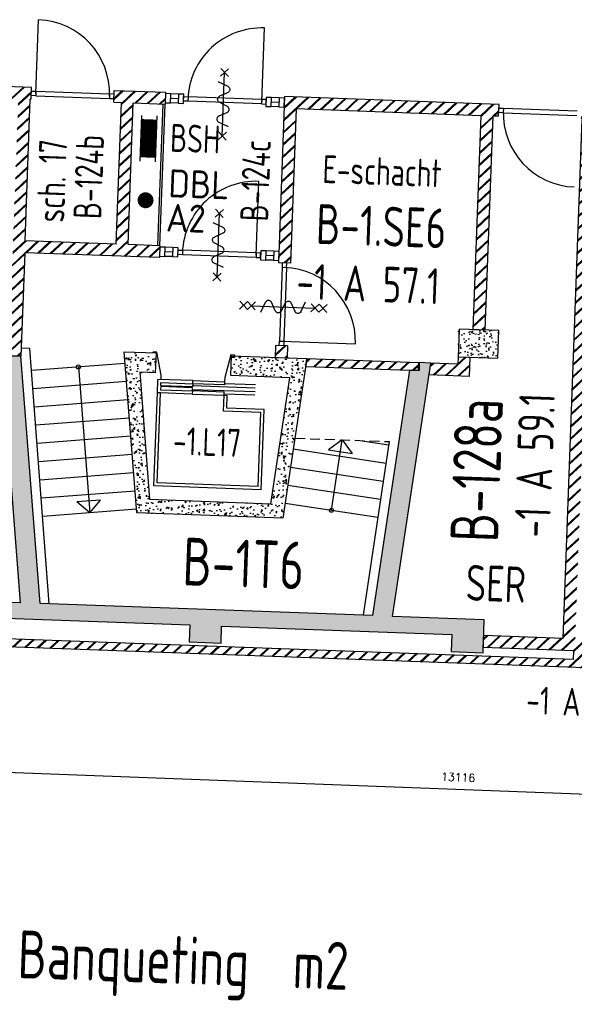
# Model space of a CAD drawing. Header units: millimetres. Extents: x 119024465 to 119292677, y 483022511 to 483148062.
# Tile 91 of 162: x 119087151 to 119094130, y 483075354 to 483087730. Entities that reach past the tile are written whole.
import ezdxf
from ezdxf.enums import TextEntityAlignment as Align

# ---------------------------------------------------------------- set-up
doc = ezdxf.new("R2010")
doc.units = ezdxf.units.MM
doc.header["$LTSCALE"] = 100
doc.linetypes.add('HIDDEN2', pattern=[0.1875, 0.125, -0.0625])
doc.layers.get('0').update_dxf_attribs({"linetype": 'CONTINUOUS'})
doc.layers.get('Defpoints').update_dxf_attribs({"linetype": 'CONTINUOUS'})
for name, color, linetype in [('650', 7, 'CONTINUOUS'), ('AL22----', 2, 'CONTINUOUS'), ('AL22----_ARC', 8, 'CONTINUOUS'), ('AL24----', 3, 'CONTINUOUS'), ('AL28----', 4, 'CONTINUOUS'), ('AL28----_ARC', 8, 'CONTINUOUS'), ('AL32----', 6, 'CONTINUOUS'), ('AL65----', 1, 'CONTINUOUS'), ('AL66----', 11, 'CONTINUOUS'), ('BT00----_HOTELNRS', 3, 'CONTINUOUS'), ('BT00----_RUIMTENRS', 7, 'CONTINUOUS'), ('BT00----_TEKST', 1, 'CONTINUOUS'), ('M-119--MATEN', 1, 'CONTINUOUS')]:
    doc.layers.add(name, color=color, linetype=linetype)
doc.styles.add('ROMANS', font='ROMANS.SHX')
doc.styles.get("Standard").update_dxf_attribs({"font": 'ISOCP.SHX'})
doc.dimstyles.new('DIM-100', dxfattribs={"dimscale": 100, "dimtxt": 1, "dimasz": 1, "dimexe": 3, "dimexo": 3, "dimgap": 1, "dimtad": 1, "dimdec": 0, "dimrnd": 1, "dimzin": 0, "dimdsep": 46, "dimtxsty": 'ROMANS', "dimblk1": 'DOT1', "dimblk2": 'DOT1', "dimsah": 1, "dimcen": -3, "dimdle": 1, "dimse1": 1, "dimse2": 1, "dimclrd": 1, "dimclre": 1, "dimclrt": 2, "dimadec": 0, "dimazin": 0, "dimtfac": 0.75, "dimtdec": 0, "dimtix": 1, "dimtmove": 1, "dimatfit": 3, "dimldrblk": 'DOT1', "dimfxl": 1, "dimtvp": 1, "dimtolj": 1, "dimtzin": 0, "dimarcsym": 0})
pattern_1 = [(47.91200747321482, (119019962.2742813, 483024813.6206701), (181.4829786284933, -22.56626980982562), [19.05, -209.55]), (352.9120074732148, (119019962.2742813, 483024813.6206701), (-28.25841556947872, 192.213838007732), [15.24, -167.64]), (98.3630074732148, (119019977.3978074, 483024811.7401567), (153.2251895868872, 169.6466752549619), [16.19, -178.09]), (44.09620747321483, (119019964.1251427, 483024864.3869415), (269.3672764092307, -51.89098330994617), [28.575, -314.325]), (94.54760747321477, (119019986.5723966, 483024860.0627209), (246.2613818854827, 238.6116259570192), [24.285, -267.135]), (349.0960074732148, (119019964.1251427, 483024864.3869415), (246.2617370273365, 238.6111746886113), [22.86, -251.46]), (18.91200747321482, (119019989.045563, 483024850.7699429), (147.7882449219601, -107.7215982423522), [19.05, -209.55]), (323.9120074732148, (119019989.045563, 483024850.7699429), (68.47175066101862, 181.813962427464), [15.24, -167.64]), (69.36340747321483, (119020001.3611778, 483024841.7931723), (216.2595933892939, 74.09278923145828), [16.19, -178.09]), (35.41200747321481, (119019962.2742813, 483024813.6206701), (6.1672544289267, 84.38636762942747), [0, -165.608, 0, -170.18, 0, -168.275]), (5.412007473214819, (119019962.2742813, 483024813.6206701), (70.42530466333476, 97.67953384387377), [0, -97.028, 0, -161.798, 0, -64.135]), (325.4120074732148, (119019905.6698887, 483024815.6843805), (135.2918473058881, -10.66508593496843), [0, -63.5, 0, -198.12, 0, -262.8899999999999]), (315.4120074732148, (119019880.286753, 483024816.6098112), (148.9572270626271, 20.01262926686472), [0, -82.54999999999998, 0, -131.572, 0, -186.69])]
pattern_2 = [(42.91200747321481, (119019962.2742813, 483024813.6206701), (-74.89618102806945, 80.56402464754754), []), (42.91200747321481, (119019962.8207955, 483024828.6107109), (-74.89618102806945, 80.56402464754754), [])]

# ---------------------------------------------------------------- blocks, each defined once
blk = doc.blocks.new('KOLOM')
at = {"layer": 'AL28----', "linetype": 'Continuous'}
for p, q in [((0.5, 0.5), (-0.5, 0.5)), ((-0.5, 0.5), (-0.5, -0.5)), ((0.5, -0.5), (0.5, 0.5)), ((-0.5, -0.5), (0.5, -0.5))]:
    blk.add_line(p, q, dxfattribs=at)
blk = doc.blocks.new('500X350')
at = {"layer": 'AL28----_ARC'}
h = blk.add_hatch(dxfattribs=at)
h.set_pattern_fill('AR-CONC', color=256, style=0)
h.set_pattern_definition([(50, (-84509.61414888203, -60757.03995125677), (182.1846689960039, -15.93908553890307), [19.05, -209.55]), (355, (-84509.61414888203, -60757.03995125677), (-35.24282597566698, 191.05664288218), [15.24, -167.64]), (100.451, (-84494.43214888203, -60758.36820125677), (146.9425016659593, 175.1166878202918), [16.19, -178.09]), (46.18420000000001, (-84509.61414888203, -60706.23995125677), (271.0790408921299, -42.04232793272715), [28.575, -314.325]), (96.6356, (-84487.02424888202, -60709.74345125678), (237.4042344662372, 247.4255558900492), [24.285, -267.135]), (351.1840000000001, (-84509.61414888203, -60706.23995125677), (237.4046058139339, 247.4251178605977), [22.86, -251.46]), (21, (-84484.21414888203, -60718.93995125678), (151.6148798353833, -102.2655185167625), [19.05, -209.55]), (326.0000000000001, (-84484.21414888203, -60718.93995125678), (61.80202834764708, 184.1879661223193), [15.24, -167.64]), (71.4514, (-84471.57964888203, -60727.46205125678), (213.4164907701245, 81.92285771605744), [16.19, -178.09]), (37.50000000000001, (-84509.61414888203, -60757.03995125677), (3.088603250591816, 84.55503887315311), [0, -165.608, 0, -170.18, 0, -168.275]), (7.499999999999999, (-84509.61414888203, -60757.03995125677), (66.81966251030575, 100.1805748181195), [0, -97.028, 0, -161.798, 0, -64.135]), (327.5, (-84566.25614888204, -60757.03995125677), (135.5905951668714, -5.72874399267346), [0, -63.5, 0, -198.12, 0, -262.89]), (317.5, (-84591.65614888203, -60757.03995125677), (148.129181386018, 25.42649103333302), [0, -82.55, 0, -131.572, 0, -186.69])])
h.paths.add_polyline_path([(-250, 175), (-250, -175), (250, -175), (250, 175)])
at = {"layer": 'AL28----', "xscale": 500, "yscale": 350, "zscale": 2600}
blk.add_blockref('KOLOM', (0, 0), dxfattribs=at)
blk = doc.blocks.new('114-31b')
at = {"color": 0, "linetype": 'Continuous'}
for p, q in [((-49.99999994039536, 449.9999999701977), (50.00000011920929, 349.9999999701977)), ((50.00000005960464, 449.9999999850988), (-49.99999994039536, 349.9999999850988)), ((0, 399.9999999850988), (5.960464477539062e-08, -400)), ((-75.22076380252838, 278.9749930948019), (52.90113949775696, 224.7435648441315)), ((-53.78419476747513, 99.46940438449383), (53.34266716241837, 150.804756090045)), ((-53.34266716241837, 25.53059560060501), (53.34266716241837, -25.53059561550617)), ((-53.34266716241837, -150.2564351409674), (52.9011395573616, -99.46940438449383)), ((-53.78419476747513, -224.1952439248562), (74.77923619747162, -278.9116318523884)), ((-49.99999988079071, -349.9999998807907), (50.00000017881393, -449.9999998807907)), ((50.00000011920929, -349.9999998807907), (-49.99999988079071, -449.9999998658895))]:
    blk.add_line(p, q, dxfattribs=at)
for points in [[(74.77923613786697, 187.6370802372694, 0.1085803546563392), (71.06170707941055, 204.554047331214, 0.1021137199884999), (60.13457524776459, 219.3489430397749, 0.04519307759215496), (52.90113949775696, 224.7435648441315, 0.02457701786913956)], [(53.34266716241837, 150.804756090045, 0.04259042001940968), (60.13457524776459, 155.9252174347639, 0.1021137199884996), (71.06170707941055, 170.7201131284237, 0.1085803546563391), (74.77923613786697, 187.6370802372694, 0.1085803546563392)], [(-53.78419476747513, 99.46940438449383, 0.04259042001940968), (-60.57610285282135, 94.34894302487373, 0.1021137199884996), (-71.50323468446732, 79.55404733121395, 0.1085803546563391), (-75.22076380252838, 62.6370802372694, 0.1085803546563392)], [(-75.22076380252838, 62.6370802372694, 0.1085803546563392), (-71.50323474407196, 45.72011312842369, 0.1021137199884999), (-60.57610285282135, 30.92521743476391, 0.04519307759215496), (-53.34266716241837, 25.53059560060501, 0.02457701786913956)], [(74.77923619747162, -62.3629197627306, -0.1085803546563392), (71.0617071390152, -79.27988687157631, -0.1021137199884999), (60.13457524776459, -94.07478255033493, -0.04519307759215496), (52.9011395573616, -99.46940438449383, -0.02457701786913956)], [(53.34266716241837, -25.53059561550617, -0.04259042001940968), (60.13457524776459, -30.65105697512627, -0.1021137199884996), (71.06170707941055, -45.44595265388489, -0.1085803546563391), (74.77923619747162, -62.3629197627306, -0.1085803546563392)], [(-75.22076380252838, -187.3629197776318, -0.1085803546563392), (-71.50323468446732, -170.4459526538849, -0.1021137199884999), (-60.57610285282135, -155.6510569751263, -0.04519307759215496), (-53.34266716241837, -150.2564351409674, -0.02457701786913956)], [(-53.78419476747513, -224.1952439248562, -0.04259042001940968), (-60.57610285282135, -219.0747825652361, -0.1021137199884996), (-71.50323474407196, -204.2798868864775, -0.1085803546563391), (-75.22076380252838, -187.3629197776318, -0.1085803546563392)]]:
    blk.add_lwpolyline(points, format="xyb", dxfattribs=at)
blk = doc.blocks.new('114-31d')
at = {"color": 0, "linetype": 'Continuous'}
for p, q in [((-49.99999994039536, 550.0000000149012), (50.00000011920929, 450.0000000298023)), ((50.00000005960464, 550.0000000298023), (-49.99999988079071, 450.0000000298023)), ((-49.99999988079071, 450), (50.00000017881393, 350)), ((50.00000017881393, 450.0000000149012), (-49.99999988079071, 350)), ((5.960464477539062e-08, 400.0000000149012), (5.960464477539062e-08, -399.9999999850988)), ((-75.22076374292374, 278.9749931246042), (52.90113961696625, 224.7435648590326)), ((-53.78419476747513, 99.46940441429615), (53.34266722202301, 150.8047561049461)), ((-53.34266710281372, 25.53059563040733), (53.34266722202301, -25.53059560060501)), ((-53.34266710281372, -150.2564351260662), (52.90113961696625, -99.4694043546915)), ((-53.78419470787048, -224.195243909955), (74.77923625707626, -278.9116318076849)), ((-49.99999988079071, -349.9999998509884), (50.00000023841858, -449.9999998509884)), ((50.00000023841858, -349.9999998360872), (-49.99999982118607, -449.9999998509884)), ((-49.99999988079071, -449.9999998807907), (50.00000017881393, -549.9999998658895)), ((50.00000023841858, -449.9999998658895), (-49.99999976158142, -549.9999998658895))]:
    blk.add_line(p, q, dxfattribs=at)
for points in [[(74.77923625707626, 187.6370802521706, 0.1085803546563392), (71.0617071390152, 204.5540473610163, 0.1021137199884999), (60.13457530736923, 219.3489430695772, 0.04519307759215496), (52.90113961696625, 224.7435648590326, 0.02457701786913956)], [(53.34266722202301, 150.8047561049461, 0.04259042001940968), (60.13457530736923, 155.9252174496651, 0.1021137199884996), (71.0617071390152, 170.7201131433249, 0.1085803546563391), (74.77923625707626, 187.6370802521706, 0.1085803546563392)], [(-53.78419476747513, 99.46940441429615, 0.04259042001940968), (-60.57610279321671, 94.34894305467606, 0.1021137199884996), (-71.50323468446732, 79.55404734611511, 0.1085803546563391), (-75.22076374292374, 62.63708026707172, 0.1085803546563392)], [(-75.22076374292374, 62.63708026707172, 0.1085803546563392), (-71.50323468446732, 45.72011315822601, 0.1021137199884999), (-60.57610279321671, 30.92521744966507, 0.04519307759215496), (-53.34266710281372, 25.53059563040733, 0.02457701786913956)], [(74.77923625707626, -62.36291974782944, -0.1085803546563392), (71.06170719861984, -79.27988685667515, -0.1021137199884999), (60.13457530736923, -94.07478253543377, -0.04519307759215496), (52.90113961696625, -99.4694043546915, -0.02457701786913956)], [(53.34266722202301, -25.53059560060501, -0.04259042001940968), (60.13457530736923, -30.65105694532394, -0.1021137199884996), (71.0617071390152, -45.44595263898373, -0.1085803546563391), (74.77923625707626, -62.36291974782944, -0.1085803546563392)], [(-75.22076374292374, -187.3629197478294, -0.1085803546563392), (-71.50323462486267, -170.4459526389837, -0.1021137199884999), (-60.57610285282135, -155.6510569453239, -0.04519307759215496), (-53.34266710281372, -150.2564351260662, -0.02457701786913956)], [(-53.78419470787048, -224.195243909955, -0.04259042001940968), (-60.57610279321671, -219.0747825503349, -0.1021137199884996), (-71.50323462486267, -204.279886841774, -0.1085803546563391), (-75.22076374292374, -187.3629197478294, -0.1085803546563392)]]:
    blk.add_lwpolyline(points, format="xyb", dxfattribs=at)
blk = doc.blocks.new('DOT1')
at = {"layer": 'M-119--MATEN', "linetype": 'ByBlock'}
for p, q in [((0, -2), (0, 2)), ((-2, 0), (2, 0))]:
    blk.add_line(p, q, dxfattribs=at)
blk.add_circle((0, 0), 0.5, dxfattribs=at)
blk = doc.blocks.new('*D482')
at = {"layer": '650', "color": 1, "lineweight": -2, "transparency": 16777216}
blk.add_line((119086209.5780264, 483078302.3612871), (119099116.3550725, 483077812.8269995), dxfattribs=at)
at = {"layer": 'Defpoints', "color": 0, "transparency": 16777216}
for p in [(119086111.0388465, 483078342.7721635), (119099216.2832216, 483077809.0368779), (119099217.6721907, 483077845.6576326)]:
    blk.add_point(p, dxfattribs=at)
at = {"layer": '650', "color": 1, "lineweight": -2, "transparency": 16777216, "xscale": 100, "yscale": 100, "zscale": 100}
for p, rotation in [((119086109.6498774, 483078306.1514087), 177.8278999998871), ((119099216.2832216, 483077809.0368779), 357.8278999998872)]:
    blk.add_blockref('DOT1', p, dxfattribs=dict(at, rotation=rotation))
at = {"layer": '650', "color": 2, "transparency": 16777216, "insert": (119092668.651732, 483078207.4863669), "char_height": 100, "attachment_point": 5, "rotation": 357.82789999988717, "style": 'ROMANS'}
blk.add_mtext('\\A1;13116', dxfattribs=at)

msp = doc.modelspace()

# ---------------------------------------------------------------- hatches: boundary and pattern name
at = {"layer": 'AL22----_ARC'}
h = msp.add_hatch(dxfattribs=at)
h.set_pattern_fill('SCHOON', color=256, scale=2, angle=-2.087992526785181, style=0, pattern_type=2)
h.set_pattern_definition(pattern_2)
h.paths.add_polyline_path([(119088580.7315721, 483086683.0805035), (119088980.4659926, 483086668.506792), (119088985.9311344, 483086818.4071997), (119088339.8603773, 483086841.961961), (119088334.3952354, 483086692.0615532), (119088430.8311644, 483086688.5456454), (119088365.9781483, 483084909.7274741), (119087219.7396975, 483084951.5175918), (119087284.5927136, 483086730.335763), (119087295.0857422, 483086729.9532031), (119087300.5508839, 483086879.8536108), (119086357.6773196, 483086914.2293527), (119086352.2121778, 483086764.328945), (119087134.6923059, 483086735.8009048), (119087020.6530136, 483083607.8790644), (119087057.5638204, 483083606.5333523), (119087053.9203925, 483083506.5997472), (119087166.9099934, 483083502.4803175), (119087214.2745557, 483084801.6171841), (119088910.1478347, 483084739.7882131), (119088915.6129765, 483084889.6886208), (119088515.878556, 483084904.2623323)])
h = msp.add_hatch(dxfattribs=at)
h.set_pattern_fill('SCHOON', color=256, scale=2, angle=-2.087992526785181, style=0, pattern_type=2)
h.set_pattern_definition(pattern_2)
h.paths.add_polyline_path([(119092952.8267963, 483086523.6805342), (119090629.3704772, 483086608.3902321), (119090558.6879764, 483084669.6782924), (119090408.7875687, 483084675.1434342), (119090484.9352113, 483086763.7557817), (119093183.1425497, 483086665.3832291), (119093177.6774079, 483086515.4828215), (119093102.727204, 483086518.2153923), (119093004.7189943, 483083830.0014145), (119092854.8185866, 483083835.4665563)])
h = msp.add_hatch(dxfattribs=at)
h.set_pattern_fill('SCHOON', color=256, scale=2, angle=-2.087992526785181, style=0, pattern_type=2)
h.set_pattern_definition(pattern_2)
h.paths.add_polyline_path([(119094226.9802617, 483086477.2268288), (119094216.9869011, 483086477.5911716), (119094222.452043, 483086627.4915793), (119094392.3391717, 483086621.2977519), (119094386.8740299, 483086471.3973442), (119094376.8806694, 483086471.761687), (119094138.9648294, 483079946.0972724), (119094273.8751963, 483079941.1786447), (119094264.4022838, 483079681.3512715), (119094274.3956444, 483079680.9869286), (119094270.7522165, 483079581.0533234), (119077986.5712613, 483080174.749895), (119077990.2146892, 483080274.6835001), (119094114.5018762, 483079686.8164132), (119094118.5096468, 483079796.7433788), (119092984.2632286, 483079838.0962852), (119092989.7283705, 483079987.9966928), (119093989.0644217, 483079951.5624141)])
h = msp.add_hatch(dxfattribs=at)
h.set_pattern_fill('SCHOON', color=256, scale=2, angle=-2.087992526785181, style=0, pattern_type=2)
h.set_pattern_definition(pattern_2)
h.paths.add_polyline_path([(119090365.4307771, 483083485.9335332), (119090515.3311848, 483083480.4683914), (119090520.7963266, 483083630.3687991), (119090370.8959189, 483083635.8339409)])
h = msp.add_hatch(dxfattribs=at)
h.set_pattern_fill('SCHOON', color=256, scale=2, angle=-2.087992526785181, style=0, pattern_type=2)
h.set_pattern_definition(pattern_2)
h.paths.add_polyline_path([(119090750.1149565, 483083371.8420917), (119090765.1651978, 483083471.3598217), (119092174.2936574, 483083419.9851325), (119092170.6502295, 483083320.0515274)])
h = msp.add_hatch(dxfattribs=at)
h.set_pattern_fill('SCHOON', color=256, scale=2, angle=-2.087992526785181, style=0, pattern_type=2)
h.set_pattern_definition(pattern_2)
h.paths.add_polyline_path([(119092301.6187031, 483083265.243396), (119092324.1940651, 483083414.5199911), (119092663.903695, 483083402.1346925), (119092667.1827801, 483083492.0749372), (119092817.0831878, 483083486.6097953), (119092808.3389609, 483083246.769143)])
at = {"layer": 'AL28----_ARC'}
h = msp.add_hatch(dxfattribs=at)
h.set_pattern_fill('AR-CONC', color=256, angle=-2.087992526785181, style=0)
h.set_pattern_definition(pattern_1)
h.paths.add_polyline_path([(119087156.0917525, 483080400.8151256), (119086001.6628674, 483080442.9038541), (119085986.5426418, 483080028.1793928), (119086386.2770623, 483080013.6056813), (119086394.1104322, 483080228.4629323), (119089292.1849808, 483080122.8035241), (119089284.3516109, 483079907.946273), (119089684.0860314, 483079893.3725616), (119089691.9194013, 483080108.2298126), (119092589.9939499, 483080002.5704044), (119092582.16058, 483079787.7131533), (119092981.8950005, 483079773.1394418), (119092997.0152262, 483080187.8639031), (119091842.5863416, 483080229.9526316), (119092324.1940651, 483083414.5199911), (119092179.2903377, 483083419.8029615), (119092175.6469098, 483083319.8693564), (119092057.6875548, 483083324.1699758), (119091591.1300727, 483080239.1203462), (119087407.5480214, 483080391.6474109), (119087166.8830673, 483083502.4812992), (119087048.9237123, 483083506.7819186), (119087052.5671402, 483083606.7155237), (119086907.6634127, 483083611.9984941)])
h = msp.add_hatch(dxfattribs=at)
h.set_pattern_fill('AR-CONC', color=256, angle=-2.087992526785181, style=0)
h.set_pattern_definition(pattern_1)
h.paths.add_polyline_path([(119088857.3181308, 483083290.7509385), (119088662.1201322, 483083297.8675618), (119088785.5579636, 483081702.3108255), (119090312.2213686, 483081646.6509903), (119090551.5202062, 483083228.982897), (119089806.6873795, 483083256.1383737), (119089815.7959491, 483083505.9723865), (119090765.1651978, 483083471.3598217), (119090461.9028344, 483081466.0775626), (119088623.1245001, 483081533.1166354), (119088466.6922799, 483083555.1586627), (119088866.4267005, 483083540.5849513)])

# ---------------------------------------------------------------- linework, layer by layer
at = {"layer": 'AL22----'}
for p, q in [((119087300.5508839, 483086879.8536108), (119086357.6773196, 483086914.2293527)), ((119087295.0857422, 483086729.9532031), (119087300.5508839, 483086879.8536108)), ((119088334.3952354, 483086692.0615532), (119088339.8603773, 483086841.961961)), ((119088339.8603773, 483086841.961961), (119088985.9311344, 483086818.4071997)), ((119088985.9311344, 483086818.4071997), (119088980.4659926, 483086668.506792)), ((119087219.7396975, 483084951.5175918), (119087284.5927136, 483086730.335763)), ((119087295.0857422, 483086729.9532031), (119087284.5927136, 483086730.335763)), ((119088334.3952354, 483086692.0615532), (119088430.8311644, 483086688.5456454)), ((119088365.9781483, 483084909.7274741), (119088430.8311644, 483086688.5456454)), ((119088515.878556, 483084904.2623323), (119088580.7315721, 483086683.0805035)), ((119088580.7315721, 483086683.0805035), (119088980.4659926, 483086668.506792)), ((119090484.9352113, 483086763.7557817), (119090408.7875687, 483084675.1434342)), ((119093183.1425497, 483086665.3832291), (119090484.9352113, 483086763.7557817)), ((119093177.6774079, 483086515.4828215), (119093183.1425497, 483086665.3832291)), ((119090629.3704772, 483086608.3902321), (119090558.6879764, 483084669.6782924)), ((119092952.8267963, 483086523.6805342), (119090629.3704772, 483086608.3902321)), ((119092952.8267963, 483086523.6805342), (119092854.8185866, 483083835.4665563)), ((119093102.727204, 483086518.2153923), (119093004.7189943, 483083830.0014145)), ((119093177.6774079, 483086515.4828215), (119093102.727204, 483086518.2153923)), ((119093989.0644217, 483079951.5624141), (119094226.9802617, 483086477.2268288)), ((119088365.9781483, 483084909.7274741), (119087219.7396975, 483084951.5175918)), ((119087214.2745557, 483084801.6171841), (119087166.9099934, 483083502.4803175)), ((119088910.1478347, 483084739.7882131), (119087214.2745557, 483084801.6171841)), ((119088915.6129765, 483084889.6886208), (119088515.878556, 483084904.2623323)), ((119088915.6129765, 483084889.6886208), (119088910.1478347, 483084739.7882131)), ((119090558.6879764, 483084669.6782924), (119090408.7875687, 483084675.1434342)), ((119092854.8185866, 483083835.4665563), (119093004.7189943, 483083830.0014145)), ((119090370.8959189, 483083635.8339409), (119090365.4307771, 483083485.9335332)), ((119090520.7963266, 483083630.3687991), (119090370.8959189, 483083635.8339409)), ((119090520.7963266, 483083630.3687991), (119090515.3311848, 483083480.4683914)), ((119087053.9203925, 483083506.5997472), (119087166.9099934, 483083502.4803175)), ((119090365.4307771, 483083485.9335332), (119090515.3311848, 483083480.4683914)), ((119090750.1149565, 483083371.8420917), (119090765.1651978, 483083471.3598217)), ((119090765.1651978, 483083471.3598217), (119092174.2936574, 483083419.9851325)), ((119092667.1827801, 483083492.0749372), (119092663.903695, 483083402.1346925)), ((119092667.1827801, 483083492.0749372), (119092817.0831878, 483083486.6097953)), ((119092817.0831878, 483083486.6097953), (119092808.3389609, 483083246.769143)), ((119090750.1149565, 483083371.8420917), (119092170.6502295, 483083320.0515274)), ((119092170.6502295, 483083320.0515274), (119092174.2936574, 483083419.9851325)), ((119092301.6187031, 483083265.243396), (119092324.1940651, 483083414.5199911)), ((119092663.903695, 483083402.1346925), (119092324.1940651, 483083414.5199911)), ((119092808.3389609, 483083246.769143), (119092301.6187031, 483083265.243396)), ((119094114.5018762, 483079686.8164132), (119077990.2146892, 483080274.6835001)), ((119094270.7522165, 483079581.0533234), (119077986.5712613, 483080174.749895)), ((119092984.2632286, 483079838.0962852), (119092989.7283705, 483079987.9966928)), ((119093989.0644217, 483079951.5624141), (119092989.7283705, 483079987.9966928)), ((119094118.5096468, 483079796.7433788), (119092984.2632286, 483079838.0962852)), ((119094118.5096468, 483079796.7433788), (119094114.5018762, 483079686.8164132))]:
    msp.add_line(p, q, dxfattribs=at)
at = {"layer": 'AL24----'}
for p, q in [((119087280.0596106, 483083598.4386876), (119087170.555893, 483083602.4817185)), ((119087520.5627376, 483080387.5270655), (119087280.0596106, 483083598.4386876)), ((119088477.8765658, 483083410.590645), (119087301.3920077, 483083319.5736983)), ((119087889.6342867, 483083365.0821717), (119088031.5590172, 483081530.5638777)), ((119088495.6171571, 483083181.2758582), (119087319.132599, 483083090.2589116)), ((119088513.3577484, 483082951.9610715), (119087336.8731903, 483082860.9441248)), ((119088531.0983397, 483082722.6462848), (119087354.6137816, 483082631.6293381)), ((119088548.838931, 483082493.331498), (119087372.3543729, 483082402.3145513)), ((119091207.20031, 483082448.6004189), (119091036.4570463, 483082322.7165919)), ((119091073.3939311, 483081563.8234398), (119091207.20031, 483082448.6004189)), ((119091207.20031, 483082448.6004189), (119091333.084137, 483082277.8571552)), ((119090593.2040238, 483082334.2893073), (119091759.9372473, 483082157.8421897)), ((119091428.9283333, 483082440.516551), (119091794.3294821, 483082385.2562925)), ((119091478.0138033, 483080243.2443941), (119091802.7522915, 483082426.8874958)), ((119088566.5795223, 483082264.0167113), (119087390.0949642, 483082172.9997646)), ((119091036.4570463, 483082322.7165919), (119091333.084137, 483082277.8571552)), ((119090558.811789, 483082106.8752045), (119091725.5450124, 483081930.4280868)), ((119088584.3201136, 483082034.7019246), (119087407.8355555, 483081943.6849778)), ((119090524.4195542, 483081879.4611016), (119091691.1527776, 483081703.0139839)), ((119088602.0607049, 483081805.3871378), (119087425.5761468, 483081714.370191)), ((119088169.5421881, 483081691.6869504), (119087870.4359445, 483081668.5470486)), ((119088031.5590172, 483081530.5638777), (119087870.4359445, 483081668.5470486)), ((119088031.5590172, 483081530.5638777), (119088169.5421881, 483081691.6869504)), ((119090490.0273194, 483081652.0469987), (119091656.7605428, 483081475.5998811)), ((119088619.8012962, 483081576.072351), (119087443.3167382, 483081485.0554044))]:
    msp.add_line(p, q, dxfattribs=at)
at = {"layer": 'AL24----', "linetype": 'HIDDEN2', "ltscale": 10}
msp.add_line((119090616.6152188, 483082470.1322567), (119091802.7522915, 483082426.8874958), dxfattribs=at)
at = {"layer": 'AL24----'}
for centre in [(119087889.6342867, 483083365.0821717), (119091073.3939311, 483081563.8234398)]:
    msp.add_circle(centre, 25, dxfattribs=at)
at = {"layer": 'AL28----'}
for points in [[(119086907.6634127, 483083611.9984941), (119087156.0917525, 483080400.8151256)], [(119086394.1104322, 483080228.4629323), (119089292.1849808, 483080122.8035241), (119089284.3516109, 483079907.946273), (119089684.0860314, 483079893.3725616), (119089691.9194013, 483080108.2298126), (119092589.9939499, 483080002.5704044), (119092582.16058, 483079787.7131533), (119092981.8950005, 483079773.1394418), (119092997.0152262, 483080187.8639031), (119091842.5863416, 483080229.9526316), (119092324.1940651, 483083414.5199911), (119092179.2903377, 483083419.8029615), (119092175.6469098, 483083319.8693564), (119092057.6875548, 483083324.1699758), (119091591.1300727, 483080239.1203462), (119087407.5480214, 483080391.6474109), (119087166.8830673, 483083502.4812992), (119087048.9237123, 483083506.7819186)], [(119087156.0917525, 483080400.8151256), (119086001.6628674, 483080442.9038541)]]:
    msp.add_lwpolyline(points, dxfattribs=at)
msp.add_lwpolyline([(119088857.3181308, 483083290.7509385), (119088662.1201322, 483083297.8675618), (119088785.5579636, 483081702.3108255), (119090312.2213686, 483081646.6509903), (119090551.5202062, 483083228.982897), (119089806.6873795, 483083256.1383737), (119089815.7959491, 483083505.9723865), (119090765.1651978, 483083471.3598217), (119090461.9028344, 483081466.0775626), (119088623.1245001, 483081533.1166354), (119088466.6922799, 483083555.1586627), (119088866.4267005, 483083540.5849513)], close=True, dxfattribs=at)
at = {"layer": 'AL28----_ARC'}
for p, q in [((119088883.1863228, 483083039.6417261), (119088889.3801502, 483083209.5288547)), ((119089329.0880128, 483083193.4977719), (119088889.3801502, 483083209.5288547)), ((119089325.0802421, 483083083.5708064), (119090113.1303745, 483083054.8396922)), ((119089326.9019561, 483083133.537609), (119090114.9520884, 483083104.8064948)), ((119089728.0937477, 483083158.9373395), (119090116.4094596, 483083144.7799369)), ((119089322.8941854, 483083023.6106434), (119088923.1597649, 483083038.1843548)), ((119089723.3572915, 483083029.0236528), (119090111.6730034, 483083014.8662502))]:
    msp.add_line(p, q, dxfattribs=at)
at = {"layer": 'AL32----'}
for p, q in [((119087353.7811319, 483086802.8630873), (119087387.5921426, 483087730.2469429)), ((119090196.3925297, 483086699.2257816), (119090230.2035404, 483087626.6096371)), ((119087296.7981532, 483086776.9219975), (119087298.8384729, 483086832.8848163)), ((119087298.8384729, 483086832.8848163), (119087354.8012917, 483086830.8444968)), ((119087354.8012917, 483086830.8444968), (119087352.7609721, 483086774.8816779)), ((119087354.8012917, 483086830.8444968), (119088282.1851473, 483086797.0334862)), ((119088282.1851473, 483086797.0334862), (119088280.1448277, 483086741.0706672)), ((119088338.1479662, 483086794.9931665), (119088282.1851473, 483086797.0334862)), ((119088336.1076466, 483086739.0303476), (119088338.1479662, 483086794.9931665)), ((119088985.2753174, 483086800.4191508), (119088981.1218096, 483086686.494841)), ((119089052.2308328, 483086797.9780542), (119088985.2753174, 483086800.4191508)), ((119089048.077325, 483086684.0537443), (119089052.2308328, 483086797.9780542)), ((119089148.1670937, 483086794.4803634), (119089052.2308328, 483086797.9780542)), ((119089148.1670937, 483086794.4803634), (119089144.013586, 483086680.5560536)), ((119089215.1226092, 483086792.0392668), (119089148.1670937, 483086794.4803634)), ((119089210.9691014, 483086678.1149569), (119089215.1226092, 483086792.0392668)), ((119087352.7609721, 483086774.8816779), (119087296.7981532, 483086776.9219975)), ((119087352.7609721, 483086774.8816779), (119088280.1448277, 483086741.0706672)), ((119088280.1448277, 483086741.0706672), (119088336.1076466, 483086739.0303476)), ((119088890.6295752, 483084890.5994778), (119088955.4825913, 483086669.4176489)), ((119088915.6129765, 483084889.6886208), (119088980.4659926, 483086668.5067919)), ((119088981.1218096, 483086686.494841), (119089048.077325, 483086684.0537443)), ((119089144.013586, 483086680.5560536), (119089048.077325, 483086684.0537443)), ((119089146.0903398, 483086737.5182084), (119089050.1540789, 483086741.0158992)), ((119089144.013586, 483086680.5560536), (119089210.9691014, 483086678.1149569)), ((119089212.0256955, 483086707.0957024), (119089214.0660151, 483086763.0585213)), ((119089267.9885143, 483086705.0553827), (119089212.0256955, 483086707.0957024)), ((119089214.0660151, 483086763.0585213), (119089270.028834, 483086761.0182016)), ((119089270.028834, 483086761.0182016), (119089267.9885143, 483086705.0553827)), ((119090195.3723699, 483086671.2443721), (119089267.9885143, 483086705.0553827)), ((119090197.4126895, 483086727.207191), (119089270.028834, 483086761.0182016)), ((119090197.4126895, 483086727.207191), (119090195.3723699, 483086671.2443721)), ((119090195.3723699, 483086671.2443721), (119090251.3351888, 483086669.2040525)), ((119090253.3755084, 483086725.1668714), (119090197.4126895, 483086727.207191)), ((119090254.4321025, 483086754.1476169), (119090250.2785947, 483086640.223307)), ((119090251.3351888, 483086669.2040525), (119090253.3755084, 483086725.1668714)), ((119090321.3876179, 483086751.7065202), (119090254.4321025, 483086754.1476169)), ((119090317.2341101, 483086637.7822104), (119090321.3876179, 483086751.7065202)), ((119090415.2471249, 483086691.2466745), (119090319.310864, 483086694.7443653)), ((119090417.3238788, 483086748.2088295), (119090321.3876179, 483086751.7065202)), ((119090417.3238788, 483086748.2088295), (119090413.1703711, 483086634.2845197)), ((119090484.2793943, 483086745.7677328), (119090417.3238788, 483086748.2088295)), ((119090480.1258865, 483086631.8434229), (119090484.2793943, 483086745.7677328)), ((119090250.2785947, 483086640.223307), (119090317.2341101, 483086637.7822104)), ((119090413.1703711, 483086634.2845197), (119090317.2341101, 483086637.7822104)), ((119090413.1703711, 483086634.2845197), (119090480.1258865, 483086631.8434229)), ((119093179.389819, 483086562.4516159), (119093181.4301386, 483086618.4144347)), ((119093235.3526378, 483086560.4112962), (119093179.389819, 483086562.4516159)), ((119093181.4301386, 483086618.4144347), (119093237.3929574, 483086616.3741151)), ((119093237.3929574, 483086616.3741151), (119093235.3526378, 483086560.4112962)), ((119093235.3526378, 483086560.4112962), (119094162.7364934, 483086526.6002856)), ((119093237.3929574, 483086616.3741151), (119094164.776813, 483086582.5631045)), ((119090126.0743718, 483084770.5072026), (119090159.8853824, 483085697.8910582)), ((119088914.9571595, 483084871.7005718), (119088910.8036517, 483084757.776262)), ((119088981.9126749, 483084869.2594752), (119088914.9571595, 483084871.7005718)), ((119088977.7591671, 483084755.3351654), (119088981.9126749, 483084869.2594752)), ((119089075.7721819, 483084808.7996296), (119088979.835921, 483084812.2973202)), ((119089077.8489358, 483084865.7617844), (119088981.9126749, 483084869.2594752)), ((119089077.8489358, 483084865.7617844), (119089073.6954281, 483084751.8374746)), ((119089144.8044513, 483084863.3206878), (119089077.8489358, 483084865.7617844)), ((119089140.6509435, 483084749.3963779), (119089144.8044513, 483084863.3206878)), ((119089141.7075376, 483084778.3771234), (119089143.7478572, 483084834.3399423)), ((119089143.7478572, 483084834.3399423), (119089199.710676, 483084832.2996227)), ((119089199.710676, 483084832.2996227), (119089197.6703564, 483084776.3368039)), ((119090127.0945316, 483084798.4886121), (119089199.710676, 483084832.2996227)), ((119090127.0945316, 483084798.4886121), (119090125.054212, 483084742.5257932)), ((119090183.0573505, 483084796.4482924), (119090127.0945316, 483084798.4886121)), ((119090184.1139446, 483084825.4290379), (119090179.9604368, 483084711.5047281)), ((119090251.06946, 483084822.9879413), (119090184.1139446, 483084825.4290379)), ((119090246.9159522, 483084709.0636315), (119090251.06946, 483084822.9879413)), ((119090347.0057209, 483084819.4902505), (119090251.06946, 483084822.9879413)), ((119090347.0057209, 483084819.4902505), (119090342.8522132, 483084705.5659407)), ((119090413.9612363, 483084817.0491539), (119090347.0057209, 483084819.4902505)), ((119090409.8077286, 483084703.124844), (119090413.9612363, 483084817.0491539)), ((119088910.8036517, 483084757.776262), (119088977.7591671, 483084755.3351654)), ((119089073.6954281, 483084751.8374746), (119088977.7591671, 483084755.3351654)), ((119089073.6954281, 483084751.8374746), (119089140.6509435, 483084749.3963779)), ((119089197.6703564, 483084776.3368039), (119089141.7075376, 483084778.3771234)), ((119090125.054212, 483084742.5257932), (119089197.6703564, 483084776.3368039)), ((119090125.054212, 483084742.5257932), (119090181.0170309, 483084740.4854736)), ((119090179.9604368, 483084711.5047281), (119090246.9159522, 483084709.0636315)), ((119090181.0170309, 483084740.4854736), (119090183.0573505, 483084796.4482924)), ((119090342.8522132, 483084705.5659407), (119090246.9159522, 483084709.0636315)), ((119090344.928967, 483084762.5280956), (119090248.9927061, 483084766.0257863)), ((119090342.8522132, 483084705.5659407), (119090409.8077286, 483084703.124844)), ((119090453.7160436, 483084617.4682041), (119090419.9050329, 483083690.0843486)), ((119090455.7563632, 483084673.4310231), (119090453.7160436, 483084617.4682041)), ((119090453.7160436, 483084617.4682041), (119090509.6788625, 483084615.4278846)), ((119090511.719182, 483084671.3907034), (119090455.7563632, 483084673.4310231)), ((119090509.6788625, 483084615.4278846), (119090475.8678518, 483083688.044029)), ((119090509.6788625, 483084615.4278846), (119090511.719182, 483084671.3907034)), ((119090417.8647133, 483083634.1215298), (119090419.9050329, 483083690.0843486)), ((119090419.9050329, 483083690.0843486), (119090475.8678518, 483083688.044029)), ((119090447.8864424, 483083689.0641888), (119091375.2702979, 483083655.2531782)), ((119090475.8678518, 483083688.044029), (119090473.8275322, 483083632.0812101)), ((119090473.8275322, 483083632.0812101), (119090417.8647133, 483083634.1215298))]:
    msp.add_line(p, q, dxfattribs=at)
for centre, radius, start, end in [((119087353.7811319, 483086802.8630873), 928.0000000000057, 357.912007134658, 87.91200707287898), ((119090196.3925297, 483086699.2257816), 927.9999999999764, 87.91200707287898, 177.912007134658), ((119094163.7566532, 483086554.581695), 927.9999999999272, 177.912007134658, 267.912007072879), ((119090126.0743718, 483084770.5072026), 927.9999999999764, 87.91200707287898, 177.912007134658), ((119090447.8864424, 483083689.0641888), 927.9999999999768, 357.912007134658, 87.91200707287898)]:
    msp.add_arc(centre, radius, start, end, dxfattribs=at)
at = {"layer": 'AL65----', "const_width": 187.5}
msp.add_lwpolyline([(119088784.9983112, 483086477.2537931), (119088767.4959269, 483085997.1903949)], dxfattribs=at)
at = {"layer": 'AL65----'}
for points in [[(119088668.5927448, 483085949.9527707), (119088689.629267, 483086526.9521165)], [(119088858.0748978, 483085943.0445384), (119088879.1114199, 483086520.0438843)]]:
    msp.add_lwpolyline(points, dxfattribs=at)
at = {"layer": 'AL65----', "const_width": 99.74999999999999}
msp.add_lwpolyline([(119088684.8726711, 483085463.3113241, 1), (119088784.9711838, 483085457.8022191, 1)], format="xyb", close=True, dxfattribs=at)
at = {"layer": 'AL66----'}
for p, q in [((119088840.5582167, 483081870.418546), (119088883.1863229, 483083039.641726)), ((119088881.9890299, 483081908.9346169), (119088923.1597649, 483083038.1843548)), ((119088923.1597649, 483083038.1843548), (119088883.1863228, 483083039.6417261)), ((119089715.3417502, 483082809.1697215), (119089722.6286059, 483083009.0369318)), ((119089722.6286059, 483083009.0369318), (119089762.602048, 483083007.5795607)), ((119089756.7725634, 483082847.6857925), (119089762.602048, 483083007.5795608)), ((119090226.4605075, 483082830.5616813), (119089756.7725634, 483082847.6857925)), ((119090189.6618859, 483081821.2322695), (119090226.4605075, 483082830.5616813)), ((119090185.0296942, 483082792.0456105), (119089715.3417502, 483082809.1697215)), ((119090151.145815, 483081862.6630828), (119090185.0296942, 483082792.0456105)), ((119090189.6618859, 483081821.2322695), (119088840.5582167, 483081870.418546)), ((119090151.145815, 483081862.6630827), (119088881.9890299, 483081908.9346169))]:
    msp.add_line(p, q, dxfattribs=at)
for points in [[(119088929.3535923, 483083208.0714834), (119088931.3574776, 483083263.0349663), (119088876.7844038, 483083550.2139691), (119088826.8176012, 483083552.035683), (119088826.4532584, 483083542.0423225)], [(119089855.7693912, 483083504.5150154), (119089856.133734, 483083514.5083759), (119089806.1669314, 483083516.3300897), (119089730.8263187, 483083233.8875433), (119089728.8224333, 483083178.9240605)]]:
    msp.add_lwpolyline(points, dxfattribs=at)
for points in [[(119089329.0880128, 483083193.497772), (119089728.8224333, 483083178.9240605), (119089727.3650622, 483083138.9506185), (119089327.6306417, 483083153.52433)], [(119088924.6171361, 483083078.1577969), (119089324.3515566, 483083063.5840854), (119089325.8089277, 483083103.5575275), (119088926.0745072, 483083118.1312389)], [(119088927.8962211, 483083168.0980415), (119089327.6306417, 483083153.52433), (119089326.1732705, 483083113.5508879), (119088926.43885, 483083128.1245994)], [(119089322.8941854, 483083023.6106434), (119089722.6286059, 483083009.0369318), (119089724.0859771, 483083049.0103739), (119089324.3515566, 483083063.5840854)]]:
    msp.add_lwpolyline(points, close=True, dxfattribs=at)

# ---------------------------------------------------------------- block references
at = {"layer": 'AL28----', "rotation": 357.9120074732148}
msp.add_blockref('500X350', (119092923.3927917, 483083657.8501765), dxfattribs=at)
at = {"layer": 'AL32----'}
for name, p, rotation in [('114-31b', (119089714.0841617, 483086666.7488617), 177.9120074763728), ('114-31b', (119089649.5509042, 483084896.7011761), 177.9120074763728), ('114-31d', (119090467.0985895, 483084120.1243961), 87.91200747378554)]:
    msp.add_blockref(name, p, dxfattribs=dict(at, rotation=rotation))

# ---------------------------------------------------------------- texts
at = {"layer": 'AL65----', "width": 0.8}
msp.add_text('BSH', height=349.9999999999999, rotation=357.9105819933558, dxfattribs=at).set_placement((119089039.2529499, 483086071.6711224))
at = {"layer": 'AL65----'}
for s, p in [('DBL', (119089017.2062723, 483085500.4607303)), ('A2', (119088987.6851285, 483085069.1372108))]:
    msp.add_text(s, height=350, rotation=357.8189012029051, dxfattribs=at).set_placement(p)
at = {"layer": 'BT00----_HOTELNRS', "width": 0.8}
for s, height, rotation, p in [('-1 A 57.1', 449.9999999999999, 357.9091074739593, (119091528.2312935, 483084185.8822289)), ('-1 A 59.1', 449.9999999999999, 87.90910559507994, (119093855.6724163, 483082122.3685006)), ('-1 A 85.11', 350, 357.9091074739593, (119094290.3000188, 483078974.8448117))]:
    msp.add_text(s, height=height, rotation=rotation, dxfattribs=at).set_placement(p, align=Align.CENTER)
at = {"layer": 'BT00----_RUIMTENRS', "width": 0.8}
for s, rotation, p in [('B-124b', 87.90910559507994, (119088195.3010659, 483085748.2181177)), ('B-124c', 87.90910875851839, (119090293.6706087, 483085700.7100639))]:
    msp.add_text(s, height=349.9999999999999, rotation=rotation, dxfattribs=at).set_placement(p, align=Align.CENTER)
for s, height, rotation, p in [('B-1.SE6', 500, 357.9091074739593, (119090872.9384088, 483084914.4146512)), ('B-128a', 599.9999999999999, 87.90910559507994, (119093168.1165064, 483081156.529418)), ('-1.L17', 349.9999999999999, 357.9091074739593, (119089075.061868, 483082263.9201357)), ('B-1T6', 599.9999999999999, 357.9091074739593, (119089193.2104419, 483080622.7552285)), ('Banqueting  m2', 599.9999999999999, 357.9091074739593, (119087118.3841193, 483075685.1776831))]:
    msp.add_text(s, height=height, rotation=rotation, dxfattribs=at).set_placement(p)
at = {"layer": 'BT00----_TEKST', "width": 0.8}
for s, height, rotation, p in [('sch. 17', 350, 87.90910559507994, (119087710.8526209, 483085177.1988912)), ('E-schacht', 350, 357.9091074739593, (119090957.1762762, 483085677.4019489)), ('SER', 449.9999999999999, 357.9091074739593, (119092758.7503147, 483080429.9379425))]:
    msp.add_text(s, height=height, rotation=rotation, dxfattribs=at).set_placement(p)

# ---------------------------------------------------------------- dimensions: what is measured, and where the dimension line sits
at = {"layer": '650'}
dim = msp.add_linear_dim(base=(119099216.2832216, 483077809.0368779), p1=(119086111.0388465, 483078342.7721636), p2=(119099217.6721907, 483077845.6576327), angle=357.8278999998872, dimstyle='DIM-100', dxfattribs=at)
dim.commit()
dim.dimension.update_dxf_attribs({"geometry": '*D482', "text_midpoint": (119092668.651732, 483078207.4863669)})

doc.saveas('drawing.dxf')
